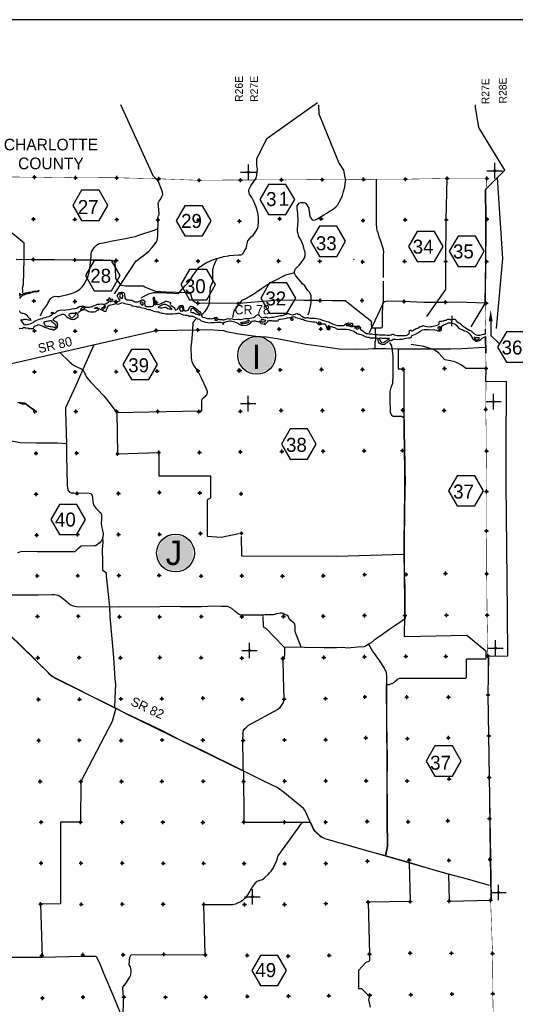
# Model space of a CAD drawing. Extents: x 132402 to 472304, y 650426 to 1824130.
# Tile 10 of 11: x 254683 to 318620, y 779302 to 906299. Entities that reach past the tile are written whole.
import ezdxf
from ezdxf.enums import TextEntityAlignment as Align

# ---------------------------------------------------------------- set-up
doc = ezdxf.new("R2010")
doc.units = 0
doc.header["$LTSCALE"] = 1800
doc.header["$PDMODE"] = 34
doc.header["$PDSIZE"] = 250
doc.linetypes.add('DASHED', pattern=[0])
doc.linetypes.add('PHANTOM', pattern=[0])
doc.layers.get('0').update_dxf_attribs({"linetype": 'CONTINUOUS'})
for name, color, linetype in [('BORDER', 1, 'CONTINUOUS'), ('COUNTY', 15, 'PHANTOM'), ('HEX', 2, 'CONTINUOUS'), ('MAJROADS', 9, 'CONTINUOUS'), ('PROPOSED', 12, 'CONTINUOUS'), ('SEC', 2, 'CONTINUOUS'), ('TEXT', 7, 'CONTINUOUS'), ('WATER', 4, 'CONTINUOUS'), ('WMPROJECTS', 7, 'CONTINUOUS'), ('WSHEDS', 3, 'CONTINUOUS')]:
    doc.layers.add(name, color=color, linetype=linetype)

# ---------------------------------------------------------------- blocks, each defined once
blk = doc.blocks.new('TICK')
at = {"color": 0}
for points in [[(500, 0), (500, 1000)], [(0, 500), (1000, 500)]]:
    blk.add_lwpolyline(points, dxfattribs=at)
blk.add_point((500, 500), dxfattribs=at)
blk = doc.blocks.new('CIRCLE')
at = {"color": 0, "const_width": 2275}
blk.add_lwpolyline([(-1193, 0, 1), (1082, 0, 1)], format="xyb", close=True, dxfattribs=at)
at = {"color": 0}
blk.add_circle((-55, 0), 2439, dxfattribs=at)

msp = doc.modelspace()

# ---------------------------------------------------------------- linework, layer by layer
at = {"layer": 'BORDER', "color": 0}
msp.add_lwpolyline([(135824, 708299), (412824, 708299), (412824, 906299), (135824, 906299)], close=True, dxfattribs=at)
at = {"layer": 'COUNTY', "color": 0}
msp.add_line((314814, 863285), (314781, 865425), dxfattribs=at)
at = {"layer": 'COUNTY', "color": 0, "const_width": 60}
for points in [[(309574, 885814), (304211, 885726), (298807, 885713), (293461, 885675), (288984, 885630), (288208, 885645), (282929, 885623), (278920, 885606), (277966, 885592), (277594, 885590), (272402, 885786), (266950, 885917), (261647, 885912), (256329, 886000), (251194, 886003)], [(314888, 885827), (309574, 885814)], [(314718, 865650), (314791, 868979), (314845, 874341), (314900, 879803), (314888, 885827)], [(314814, 863285), (314844, 861312), (314838, 859025), (314798, 856034), (314832, 854720), (314858, 853404), (314909, 845443), (314914, 840357), (314926, 834835), (314981, 829498), (315070, 824253), (315101, 819200), (315207, 813930), (315236, 808550), (315283, 803247), (315347, 797993), (315435, 792714), (315683, 785859), (315722, 780672), (315802, 775318)]]:
    msp.add_lwpolyline(points, dxfattribs=at)
at = {"layer": 'HEX', "color": 0}
for p, q in [((310447, 868110), (310405, 866766)), ((315444, 867385), (315444, 865559)), ((315444, 865559), (316540, 864525)), ((269101, 863776), (267976, 861827)), ((271351, 863776), (269101, 863776)), ((272476, 861827), (271351, 863776)), ((267976, 861827), (269101, 859879)), ((271351, 859879), (272476, 861827)), ((269101, 859879), (271351, 859879))]:
    msp.add_line(p, q, dxfattribs=at)
for points in [[(262667, 884297), (261542, 882348), (262667, 880399), (264917, 880399), (266042, 882348), (264917, 884297)], [(286782, 885058), (285657, 883109), (286782, 881161), (289032, 881161), (290157, 883109), (289032, 885058)], [(276000, 882308), (274875, 880359), (276000, 878410), (278250, 878410), (279375, 880359), (278250, 882308)], [(293345, 879664), (292220, 877715), (293345, 875767), (295595, 875767), (296720, 877715), (295595, 879664)], [(305956, 878992), (304831, 877044), (305956, 875095), (308206, 875095), (309331, 877044), (308206, 878992)], [(311230, 878375), (310105, 876426), (311230, 874478), (313480, 874478), (314605, 876426), (313480, 878375)], [(264279, 875241), (263154, 873292), (264279, 871344), (266529, 871344), (267654, 873292), (266529, 875241)], [(276578, 874080), (275453, 872131), (276578, 870183), (278828, 870183), (279953, 872131), (278828, 874080)], [(286914, 872345), (285789, 870397), (286914, 868448), (289164, 868448), (290289, 870397), (289164, 872345)], [(317463, 866024), (316338, 864075), (317463, 862126), (319713, 862126), (320838, 864075), (319713, 866024)], [(289570, 853509), (288445, 851560), (289570, 849611), (291820, 849611), (292945, 851560), (291820, 853509)], [(311131, 847478), (310006, 845529), (311131, 843580), (313381, 843580), (314506, 845529), (313381, 847478)], [(259806, 843779), (258681, 841831), (259806, 839882), (262056, 839882), (263181, 841831), (262056, 843779)], [(308247, 812620), (307122, 810672), (308247, 808723), (310497, 808723), (311622, 810672), (310497, 812620)], [(285736, 785614), (284611, 783666), (285736, 781717), (287986, 781717), (289111, 783666), (287986, 785614)]]:
    msp.add_lwpolyline(points, close=True, dxfattribs=at)
msp.add_solid([(315194, 867385), (315694, 867385), (315444, 868885)], dxfattribs=at)
at = {"layer": 'MAJROADS', "color": 0}
for points in [[(314876, 869748), (311098, 869852), (309673, 869804), (306808, 869842), (304161, 869954), (302159, 869994), (301680, 869898), (301503, 869664), (301465, 867989), (301457, 866908), (301463, 866656), (301295, 866507), (300725, 866511), (300557, 866521), (300105, 866491), (300077, 867220), (300103, 867337), (296687, 870036), (295020, 870048), (293127, 870062), (291350, 870093), (288100, 870142), (282935, 869678), (277706, 869734), (277405, 869770), (277063, 869982), (276899, 870419), (276760, 870889), (276217, 871078), (273586, 871156), (272246, 871242), (270809, 871814), (270609, 871916), (268380, 871941), (267836, 872021), (267072, 872923), (267041, 874298), (267012, 874909), (266921, 875061), (266804, 875171), (266595, 875256), (266310, 875258), (265439, 875290), (261861, 875267), (259189, 875345), (256499, 875324), (254228, 875349)], [(252666, 861744), (272291, 866201), (277678, 866281), (279156, 866332), (280329, 866274), (280967, 866222), (281351, 866073), (282714, 865809), (283911, 865672), (285158, 865477), (286499, 865373), (287889, 865184), (289897, 864781), (291620, 864439), (293588, 864170), (295882, 863865), (298128, 863811), (299620, 863857), (300249, 863884), (301909, 863887), (303602, 863846), (305152, 863833), (306703, 863827), (308606, 863835), (310308, 863862), (311700, 863892), (314698, 864064)], [(300557, 866521), (300598, 865213), (300571, 864937), (300485, 864753), (300485, 864753)], [(303494, 863882), (303508, 861259), (304227, 861259), (304233, 857265), (304223, 856000), (304297, 853478), (304328, 850863), (304343, 850679), (304350, 849388), (304375, 848140), (304390, 846841), (304355, 845559), (304319, 842953), (304335, 841680), (304299, 840197), (304280, 838756), (304277, 837315), (304268, 836041), (304267, 834784), (304334, 833636), (304358, 833477), (304373, 832169), (304389, 830879), (304372, 829689), (304404, 829488), (304402, 829228), (304392, 829102), (304324, 828986), (304038, 828762), (303213, 828198), (302303, 827601), (301317, 826871), (300416, 826258), (300045, 825934), (299692, 825736), (299271, 825471), (299136, 825404), (298323, 825352), (296973, 825245), (296421, 825307), (295574, 825272), (293932, 825284), (291419, 825311), (291000, 825348), (290474, 826692), (290219, 827339), (290216, 828110), (290192, 828202), (290176, 828328), (290076, 828480), (289968, 828556), (289668, 828818), (289494, 829029), (289411, 829147), (289345, 829231), (289304, 829349), (289146, 829509), (288961, 829544), (288811, 829637), (288661, 829722), (288519, 829740), (288301, 829750), (288108, 829718), (287856, 829661), (287395, 829547), (287084, 829516), (286330, 829530), (286045, 829482), (283816, 829482), (283355, 829485), (283222, 829511), (283146, 829554), (283004, 829580), (282871, 829648), (282429, 830020), (282046, 830349), (281946, 830417), (281779, 830477), (281704, 830528), (281487, 830605), (281361, 830631), (281252, 830623), (280716, 830619), (279786, 830634), (278118, 830571), (276719, 830582), (275646, 830556), (275454, 830583), (275337, 830609), (272764, 830561), (267544, 830541), (266295, 830559), (262223, 830522), (262039, 830557), (261779, 830601), (261604, 830644), (261320, 830780), (261211, 830848), (260378, 831499), (260037, 831770), (259853, 831888), (259645, 832016), (259436, 832059), (259160, 832128), (258892, 832130), (257073, 832060), (251811, 832082)], [(264269, 864348), (262683, 860890), (261932, 859119), (260612, 856247), (260600, 855803), (260703, 851654), (260741, 850045), (260797, 846325), (260844, 845855), (260934, 845578), (261009, 845502), (261117, 845375), (261326, 845282), (261661, 845279), (263663, 845214), (263897, 845170), (264054, 844892), (264078, 844683), (264107, 844138), (264221, 843726), (264486, 843280), (264852, 842934), (264994, 842816), (265161, 842714), (265242, 842437), (265241, 842202), (265246, 841867), (265209, 841381), (265256, 840970), (265321, 840610), (265450, 839963), (265413, 839536), (265259, 839144), (265116, 838952), (265006, 838836), (264820, 838678), (264668, 838545), (264450, 838454), (264324, 838455), (262631, 838409), (262159, 837994), (261796, 837678), (256928, 837681), (254959, 837688), (254421, 837524)], [(300485, 864753), (300528, 864803), (300493, 864644), (300500, 864468), (300482, 864251), (300505, 864024), (300487, 863823)], [(239736, 855507), (239750, 854292), (241065, 854274), (246321, 853355), (251625, 852360), (254763, 851766), (256858, 851734), (259564, 851722), (260703, 851654)], [(266978, 817549), (267008, 818736), (267080, 820578), (266993, 821233), (266813, 824024), (266359, 829332), (266295, 830559), (265887, 834564), (265864, 834891), (265414, 835238), (265389, 836378), (265368, 837970), (265442, 838916), (265413, 839536)], [(286045, 829482), (285991, 829377), (286032, 829267), (286091, 828111), (286115, 827960), (286415, 827823), (288636, 825553), (288843, 825317), (288840, 824839), (288836, 824403), (288809, 824144), (288724, 823960), (288631, 823852), (288681, 821589), (288752, 818740), (288656, 818246), (288511, 817954), (288342, 817704), (288181, 817512), (287995, 817329), (284156, 815278)], [(315288, 794609), (312463, 795443), (309987, 796098), (307404, 796838), (304904, 797602), (301869, 798446), (299469, 799092), (294109, 800648), (293567, 800904), (293275, 801149), (293042, 801352), (292817, 801580), (292602, 801875), (292453, 802169), (291572, 804186), (291489, 804363), (291281, 804549), (290965, 804853), (290340, 805318), (288841, 806595), (288508, 806840), (288249, 807010), (287983, 807221), (286179, 808089), (283533, 809416), (278315, 811994), (275310, 813424), (273089, 814563), (268297, 816869), (266978, 817549), (262361, 819804), (259297, 821327), (258814, 821615), (258631, 821801), (258373, 822113), (257075, 823363), (256418, 824029), (251851, 828412)], [(299692, 825736), (300194, 824871), (301073, 823641), (301710, 822647), (301801, 822462), (301925, 822285), (301974, 822067), (302004, 821631), (301987, 820475), (301984, 818950), (301999, 816503), (302023, 815146), (302037, 813796), (302072, 810545), (302062, 808165), (302103, 804713), (302108, 803079), (302132, 799694), (301967, 798857), (301869, 798446)], [(291000, 825348), (288843, 825317)], [(283466, 814188), (283433, 813367), (283451, 810317), (283481, 809721), (283533, 809416)], [(283466, 814188), (283575, 814622), (283733, 814859), (283931, 815057), (284156, 815278)], [(223310, 785338), (223747, 785469), (224200, 785533), (224938, 785536), (225885, 785562), (231172, 785514), (234004, 785518), (236308, 785525), (240094, 785431), (241704, 785493), (247007, 785386), (252211, 785381), (257556, 785366), (262811, 785502), (264412, 785507), (264537, 785472), (264579, 785413), (265033, 784505), (265517, 783228), (266794, 780319), (268152, 776974)]]:
    msp.add_lwpolyline(points, dxfattribs=at)
at = {"layer": 'SEC', "color": 0}
for p in [(256579, 885991), (261897, 885903), (267199, 885907), (272652, 885777), (277844, 885581), (283179, 885614), (288458, 885635), (293711, 885666), (299057, 885704), (304461, 885716), (309824, 885804), (314963, 885817), (256457, 880572), (261809, 880543), (267212, 880513), (272514, 880492), (277723, 880430), (283050, 880319), (288221, 880610), (293575, 880597), (298978, 880384), (304408, 880497), (309719, 880485), (314973, 880557), (256445, 875370), (261805, 875307), (267141, 875253), (272334, 875216), (277686, 875153), (282904, 875142), (288091, 875164), (293394, 875135), (298924, 875064), (304337, 875126), (309640, 875098), (314918, 875094), (256508, 870018), (261809, 869947), (267111, 869917), (272288, 869830), (277681, 869742), (288030, 870171), (293442, 870075), (298846, 870079), (304275, 869949), (309612, 869861), (314864, 869732), (282908, 869679), (256589, 866152), (261842, 866140), (267087, 866162), (272291, 866201), (277678, 866281), (288144, 866392), (293515, 866404), (256586, 860874), (261830, 860862), (267143, 860900), (272422, 860981), (277683, 861002), (282937, 861049), (283071, 861048), (288300, 861121), (293629, 861176), (298916, 861189), (304144, 861228), (309498, 861299), (314844, 861312), (256658, 855746), (261928, 855751), (267190, 855789), (272485, 855769), (277789, 855740), (283151, 855778), (288405, 855884), (293751, 855905), (299004, 855935), (304115, 855932), (309444, 855904), (314798, 856034), (293831, 850643), (299110, 850690), (304062, 850713), (314920, 850662), (256788, 850366), (262033, 850379), (267320, 850309), (272616, 850464), (277886, 850486), (283148, 850550), (288502, 850613), (256810, 845104), (262081, 845201), (267443, 845197), (272705, 845320), (277925, 845249), (277933, 845258), (283236, 845154), (314909, 845443), (256874, 839825), (262136, 839897), (267439, 839910), (272735, 839915), (277997, 840021), (283281, 840050), (314914, 840357), (256954, 834563), (262166, 834585), (267461, 834615), (272689, 834629), (278076, 834541), (283330, 834579), (288583, 834526), (293853, 834564), (299183, 834720), (304520, 834741), (309623, 834856), (314926, 834835), (256993, 829343), (262246, 829348), (267549, 829278), (272736, 829291), (278115, 829304), (283351, 829276), (288722, 829314), (293850, 829378), (299171, 829441), (304374, 829472), (309753, 829476), (314981, 829498), (257022, 823981), (262360, 824019), (267697, 823990), (272774, 824021), (278086, 824009), (293930, 824024), (299175, 824113), (304505, 824184), (309657, 824181), (315070, 824253), (283331, 823939), (288642, 823902), (299223, 818943), (304610, 818914), (309989, 818918), (315101, 819200), (257119, 818610), (262389, 818631), (267727, 818686), (273014, 818716), (278326, 818780), (283394, 818660), (288798, 818672), (294128, 818727), (315207, 813930), (257132, 813331), (262377, 813353), (267765, 813340), (273060, 813396), (278305, 813384), (283500, 813347), (288845, 813394), (294157, 813432), (299328, 813664), (304698, 813568), (309986, 813665), (257321, 808035), (262583, 808023), (267820, 808028), (273031, 808059), (278368, 808063), (283571, 808052), (288858, 808073), (294162, 808128), (299390, 808125), (304660, 808105), (310099, 808360), (315236, 808550), (257444, 802798), (262546, 802778), (267900, 802800), (273145, 802779), (278306, 802760), (283585, 802782), (288855, 802795), (294150, 802808), (299496, 802880), (304791, 802843), (309911, 802957), (315283, 803247), (257440, 797511), (262585, 797508), (267922, 797496), (273209, 797484), (278412, 797481), (283648, 797461), (288868, 797441), (294180, 797462), (299560, 797760), (304915, 797890), (310059, 797871), (315347, 797993), (257387, 792224), (273197, 792231), (294169, 792285), (299624, 792464), (305045, 792544), (310073, 792617), (315435, 792714), (262631, 792196), (267918, 792209), (278425, 792177), (283695, 792174), (288856, 792188), (305060, 785908), (310380, 785879), (257535, 785613), (262814, 785676), (268042, 785690), (273296, 785745), (278633, 785691), (284045, 785612), (289323, 785508), (294618, 785613), (299797, 785761), (315683, 785859), (257606, 780099), (262851, 780213), (268105, 780210), (273484, 780206), (278695, 780236), (284049, 780325), (289353, 780355), (294573, 780410), (299861, 780474), (305139, 780545), (310452, 780626), (315722, 780672)]:
    msp.add_point(p, dxfattribs=at)
at = {"layer": 'TEXT', "color": 0}
msp.add_lwpolyline([(297765, 875400), (297846, 875341)], dxfattribs=at)
at = {"layer": 'WATER', "color": 0}
for points in [[(254674, 870658), (254733, 870716), (254674, 870800), (254700, 870918), (254709, 871010), (254742, 870875), (254809, 870825), (254926, 870849), (255035, 870873), (255119, 870906), (255203, 870964), (255329, 871006), (255488, 871055), (255614, 871079), (255765, 871095), (255924, 871136), (256109, 871151), (256251, 871167), (256377, 871225), (256478, 871249), (256570, 871299), (256713, 871298), (256863, 871263), (256964, 871296), (257040, 871338), (257157, 871429), (257089, 871228), (256955, 871146), (256804, 871180), (256662, 871181), (256570, 871190), (256435, 871141), (256293, 871108), (256158, 871059), (255949, 870985), (255731, 870944), (255521, 870937), (255319, 870821), (255143, 870764), (255009, 870664), (254874, 870573), (254739, 870473), (254663, 870332)], [(254628, 868774), (254685, 868631), (254768, 868547), (254869, 868488), (255011, 868453), (255094, 868461), (255379, 868359), (255562, 868240), (255662, 868131), (255720, 868013), (255761, 867921), (255878, 867845), (256011, 867802), (256053, 867735), (256044, 867668), (256085, 867617), (256135, 867575), (256102, 867517), (255951, 867551), (255809, 867544), (255666, 867578), (255533, 867621), (255374, 867639), (255223, 867623), (255147, 867590), (255072, 867549), (254996, 867549), (254921, 867566), (254879, 867609), (254821, 867567), (254912, 867391), (255020, 867298), (255111, 867130), (255202, 867003), (255344, 866969), (255486, 866951), (255638, 867001), (255839, 867049), (256032, 867082), (256216, 867156), (256401, 867247), (256536, 867388), (256662, 867471), (256897, 867562), (257124, 867610), (257359, 867701), (257577, 867758), (257770, 867832), (258005, 867906), (258232, 867980), (258433, 868037), (258601, 868112), (258752, 868203), (258870, 868269), (258937, 868335), (258930, 868428), (258838, 868428), (258737, 868446), (258771, 868512), (258872, 868562), (258981, 868553), (258988, 868452), (259013, 868410), (259089, 868410), (259198, 868459), (259332, 868551), (259526, 868692), (259661, 868800), (259845, 868840), (260138, 868855), (260406, 868853), (260649, 868885), (261060, 868924), (261429, 868989), (261655, 869038), (261823, 869062), (261982, 869094), (262100, 869110), (262201, 869168), (262352, 869309), (262545, 869367), (262771, 869365), (262939, 869339), (263072, 869305), (263231, 869228), (263365, 869202), (263557, 869218), (263700, 869217), (263884, 869249), (264019, 869315), (264178, 869389), (264346, 869455), (264539, 869513), (264732, 869587), (264942, 869602), (265160, 869634), (265244, 869659), (265419, 869607), (265629, 869623), (265805, 869663), (265956, 869771), (266091, 869829), (266192, 869904), (266159, 870038), (266092, 870055), (266000, 870047), (265900, 870107), (265917, 870182), (266051, 870198), (266169, 870264), (266228, 870331), (266212, 870423), (266279, 870456), (266303, 870347), (266303, 870288), (266378, 870246), (266487, 870245), (266604, 870261), (266704, 870219), (266604, 870161), (266461, 870145), (266394, 870154), (266319, 870129), (266310, 870029), (266326, 869945), (266451, 869935), (266561, 869985), (266712, 870017), (267021, 869990), (267172, 869964), (267297, 869972), (267448, 869987), (267608, 870020), (267658, 870120), (267567, 870204), (267459, 870331), (267384, 870423), (267310, 870583), (267319, 870759), (267387, 870901), (267463, 870976), (267573, 871092), (267757, 871141), (267958, 871148), (268126, 871105), (268225, 870920), (268224, 870744), (268239, 870577), (268263, 870418), (268329, 870275), (268538, 870181), (268764, 870146), (268890, 870137), (269132, 870135), (269316, 870042), (269525, 869924), (269675, 869914), (269910, 869904), (270103, 869987), (270246, 870044), (270397, 870119), (270473, 870168), (270615, 870151), (270781, 870024), (270823, 869923), (270822, 869814), (270796, 869689), (270828, 869530), (270869, 869395), (271020, 869327), (271204, 869309), (271380, 869308), (271623, 869315), (271841, 869356), (271942, 869422), (271985, 869614), (271987, 869932), (271947, 870234), (271940, 870418), (271957, 870527), (272024, 870510), (272056, 870233), (272054, 869982), (272061, 869790), (272052, 869639), (272076, 869555), (272143, 869521), (272294, 869554), (272403, 869611), (272520, 869552), (272705, 869609), (272940, 869700), (273100, 869783), (273234, 869857), (273360, 869915), (273503, 870006), (273620, 869989), (273812, 869937), (274021, 869885), (274130, 869809), (274121, 869726), (274095, 869609), (274128, 869500), (274236, 869415), (274419, 869288), (274603, 869153), (274677, 868985), (274743, 868876), (274835, 868875), (274953, 868908), (275054, 868966), (275164, 869116), (275206, 869241), (275299, 869358), (275375, 869416), (275484, 869440), (275584, 869440), (275718, 869414), (275776, 869296), (275808, 869053), (275849, 868894), (275915, 868818), (276032, 868767), (276141, 868758), (276292, 868773), (276418, 868840), (276545, 869040), (276596, 869131), (276664, 869273), (276756, 869340), (276848, 869364), (277032, 869296), (277216, 869186), (277349, 869085), (277533, 868983), (277690, 868789), (277882, 868654), (278032, 868444), (278097, 868234), (278138, 868125), (278188, 868032), (278305, 867948), (278514, 867888), (278848, 867768), (279116, 867741), (279258, 867757), (279409, 867731), (279576, 867755), (279719, 867788), (279837, 867871), (280013, 867911), (280155, 867860), (280221, 867776), (280313, 867675), (280413, 867632), (280605, 867614), (280798, 867613), (280890, 867596), (281024, 867586), (281158, 867611), (281334, 867685), (281536, 867742), (281686, 867733), (281829, 867724), (281946, 867739), (282105, 867713), (282239, 867662), (282364, 867628), (282548, 867652), (282749, 867650), (282883, 867666), (282945, 867656), (283029, 867630), (283196, 867629), (283372, 867670), (283557, 867719), (283783, 867742), (284017, 867741), (284185, 867756), (284403, 867797), (284621, 867829), (284839, 867894), (285049, 868010), (285243, 868201), (285444, 868284), (285520, 868258), (285594, 868166), (285702, 868031), (285785, 867913), (285894, 867854), (286112, 867886), (286288, 867910), (286547, 867925), (286714, 867857), (286966, 867897), (287175, 867921), (287385, 867936), (287602, 867960), (287787, 868000), (287955, 868058), (288114, 868090), (288280, 868133), (288531, 868165), (288724, 868206), (288900, 868255), (289076, 868320), (289194, 868387), (289345, 868386), (289529, 868326), (289645, 868266), (289855, 868248), (290056, 868272), (290224, 868313), (290283, 868379), (290475, 868412), (290626, 868335), (290751, 868301), (290818, 868284), (290943, 868166), (291068, 868048), (291301, 867929), (291468, 867861), (291577, 867835), (291661, 867851), (291737, 867893), (291879, 867908), (291946, 867841), (292096, 867815), (292314, 867813), (292515, 867795), (292741, 867794), (292984, 867767), (293251, 867732), (293452, 867672), (293627, 867587), (293895, 867518), (294237, 867432), (294546, 867313), (294797, 867194), (295106, 867033), (295381, 866931), (295691, 866870), (295967, 866876), (296243, 866841), (296461, 866840), (296604, 866881), (296638, 866998), (296848, 867130), (297092, 867204), (297351, 867177), (297535, 867159), (297610, 867025), (297625, 866899), (297667, 866790), (297809, 866772), (298035, 866787), (298245, 866828), (298437, 866801), (298570, 866692), (298670, 866591), (298636, 866499), (298611, 866440), (298610, 866365), (298836, 866236), (298936, 866160), (299069, 866051), (299227, 865941), (299402, 865831), (299595, 865838), (299745, 865787), (299888, 865761), (300089, 865768), (300298, 865733), (300515, 865715), (300674, 865697), (300875, 865712), (301109, 865635), (301360, 865642), (301603, 865632), (301812, 865631), (302072, 865612), (302264, 865594), (302449, 865601), (302608, 865642), (302751, 865717), (302885, 865724), (303043, 865665), (303219, 865605), (303378, 865587), (303579, 865586), (303763, 865576), (303989, 865575), (304215, 865548), (304299, 865556), (304449, 865572), (304617, 865612), (304726, 865645), (304929, 865837), (304972, 865979), (304956, 866047), (304939, 866122), (304990, 866197), (305058, 866255), (305141, 866271), (305200, 866229), (305283, 866178), (305350, 866178), (305443, 866228), (305535, 866302), (305703, 866393), (305846, 866468), (306006, 866525), (306115, 866575), (306216, 866608), (306241, 866725), (306317, 866733), (306459, 866723), (306568, 866773), (306669, 866839), (306812, 866821), (306970, 866787), (307205, 866735), (307497, 866700), (307665, 866740), (307866, 866739), (308009, 866780), (308210, 866804), (308403, 866861), (308529, 866919), (308697, 866976), (308772, 867009), (308798, 867043), (308807, 867168), (308791, 867269), (308833, 867352), (308917, 867394), (309110, 867418), (309286, 867450), (309420, 867474), (309563, 867532), (309714, 867564), (309790, 867589), (309832, 867631), (309932, 867663), (310050, 867654), (310175, 867645), (310368, 867644), (310552, 867643), (310661, 867659), (310803, 867658), (310937, 867581), (310986, 867464), (311078, 867363), (311186, 867270), (311353, 867185), (311486, 867100), (311619, 866974), (311853, 866788), (312036, 866678), (312270, 866509), (312503, 866374), (312678, 866263), (312904, 866153), (313087, 865993), (313287, 865832), (313562, 865663), (313796, 865620), (314064, 865618), (314333, 865691), (314551, 865749), (314777, 865789), (314791, 866403)], [(254636, 866502), (254862, 866476), (255029, 866517), (255172, 866583), (255381, 866582), (255473, 866514), (255733, 866538), (255883, 866487), (256185, 866485), (256444, 866484), (256495, 866559), (256538, 866743), (256672, 866826), (256966, 866916), (257058, 866966), (257234, 866940), (257451, 866872), (257719, 866778), (257919, 866660), (258195, 866550), (258412, 866465), (258621, 866388), (258964, 866369), (259005, 866260), (259165, 866352), (259358, 866468), (259543, 866651), (259587, 866910), (259530, 867187), (259355, 867347), (259188, 867423), (259021, 867558), (259072, 867750), (259257, 867883), (259451, 868033), (259644, 868116), (259870, 868198), (260172, 868322), (260323, 868296), (260473, 868279), (260607, 868127), (260748, 867984), (260932, 867841), (261174, 867722), (261441, 867628), (261743, 867660), (262003, 867860), (262214, 868001), (262240, 868202), (262122, 868177), (262174, 868395), (262267, 868595), (262427, 868712), (262687, 868827), (263031, 868901), (263215, 868883), (263440, 868765), (263607, 868680), (263833, 868637), (264042, 868611), (264277, 868634), (264487, 868675), (264655, 868791), (264831, 868841), (264773, 868992), (264656, 869068), (264522, 869043), (264371, 869002), (264347, 869103), (264489, 869186), (264640, 869185), (264891, 869066), (265058, 868957), (265250, 868855), (265425, 868770), (265592, 868702), (265784, 868668), (265903, 868860), (265979, 869111), (266056, 869353), (266224, 869469), (266451, 869535), (266811, 869608), (267105, 869699), (267341, 869608), (267509, 869658), (267710, 869715), (267912, 869814), (268121, 869746), (268246, 869703), (268430, 869644), (268639, 869617), (268832, 869574), (269032, 869506), (269166, 869413), (269333, 869378), (269509, 869352), (269701, 869318), (269835, 869283), (270103, 869248), (270295, 869180), (270538, 869153), (270730, 869094), (270898, 869051), (271073, 868949), (271316, 868931), (271517, 868938), (271600, 868829), (271793, 868794), (272001, 868684), (272194, 868641), (272420, 868631), (272612, 868605), (272737, 868512), (272880, 868486), (273030, 868460), (273198, 868442), (273348, 868391), (273524, 868356), (273700, 868372), (273892, 868345), (274152, 868344), (274496, 868367), (274772, 868382), (275015, 868414), (275133, 868430), (275284, 868454), (275401, 868387), (275610, 868327), (275810, 868242), (276028, 868207), (276296, 868197), (276429, 868129), (276529, 868011), (276664, 868086), (276789, 868077), (277032, 868050), (277266, 867931), (277441, 867838), (277659, 867736), (277876, 867659), (278092, 867465), (278385, 867380), (278653, 867303), (278954, 867234), (279155, 867208), (279356, 867223), (279591, 867239), (279834, 867245), (280102, 867277), (280353, 867284), (280630, 867274), (280822, 867256), (280863, 867139), (280938, 867004), (281022, 867054), (280989, 867171), (281057, 867272), (281166, 867296), (281393, 867387), (281757, 867475), (281879, 867451), (282029, 867416), (282205, 867373), (282414, 867314), (282606, 867237), (282807, 867177), (282932, 867067), (283066, 866983), (283241, 866906), (283475, 866880), (283685, 866853), (283878, 866903), (284062, 866927), (284264, 867034), (284449, 867201), (284559, 867326), (284685, 867434), (284836, 867475), (285071, 867465), (285204, 867406), (285372, 867379), (285514, 867337), (285606, 867395), (285715, 867411), (285723, 867260), (285848, 867134), (286065, 867065), (286266, 867039), (286403, 867005), (286266, 867039), (286367, 867156), (286367, 867156), (286535, 867213), (286594, 867280), (286679, 867380), (286713, 867447), (286813, 867496), (287015, 867512), (287157, 867486), (287307, 867443), (287450, 867467), (287575, 867458), (287710, 867466), (287844, 867465), (288044, 867413), (287994, 867472), (288020, 867564), (288163, 867664), (288347, 867663), (288641, 867728), (288918, 867777), (289102, 867809), (289245, 867850), (289429, 867882), (289614, 867890), (289621, 867739), (289679, 867630), (289788, 867554), (289897, 867561), (289998, 867695), (289931, 867779), (289848, 867763), (289730, 867738), (289756, 867830), (289849, 867955), (290008, 868013), (290159, 867953), (290284, 867902), (290493, 867851), (290644, 867791), (290802, 867748), (291003, 867689), (291229, 867670), (291446, 867552), (291697, 867467), (291965, 867398), (292283, 867388), (292517, 867344), (292769, 867334), (292936, 867283), (293044, 867165), (293136, 867073), (293227, 866988), (293437, 866987), (293554, 867053), (293806, 867068), (294015, 867050), (294132, 866999), (294190, 866899), (294231, 866773), (294281, 866630), (294338, 866420), (294379, 866353), (294429, 866319), (294597, 866310), (294681, 866393), (294724, 866476), (294733, 866569), (294767, 866728), (294876, 866718), (294976, 866701), (295143, 866625), (295302, 866582), (295686, 866387), (296214, 866375), (296499, 866399), (296801, 866363), (297144, 866336), (297369, 866243), (297645, 866157), (297846, 866089), (298030, 865970), (298154, 865836), (298330, 865801), (298422, 865725), (298514, 865733), (298723, 865698), (298840, 865639), (299041, 865562), (299183, 865469), (299316, 865376), (299550, 865350), (299735, 865332), (299902, 865255), (300094, 865263), (300312, 865261), (300580, 865260), (300773, 865233), (300915, 865233), (300889, 865023), (300913, 864797), (300987, 864662), (301112, 864561), (301271, 864493), (301497, 864425), (301748, 864448), (301858, 864540), (301975, 864623), (302059, 864664), (302186, 864747), (302278, 864831), (302379, 864930), (302547, 864946), (302647, 864895), (302774, 864995), (302799, 865079), (302975, 865086), (303168, 865076), (303411, 865058), (303687, 865073), (304031, 865088), (304316, 865170), (304543, 865219), (304828, 865284), (305045, 865266), (305230, 865349), (305290, 865575), (305525, 865640), (305752, 865748), (306147, 865963), (306366, 866104), (306626, 866278), (306878, 866352), (307171, 866351), (307448, 866332), (307716, 866289), (308026, 866320), (308227, 866277), (308444, 866251), (308645, 866174), (308913, 866147), (309098, 866238), (309090, 866448), (309117, 866724), (309185, 866824), (309370, 866940), (309630, 867048), (310000, 867205), (310251, 867220), (310561, 867159), (310853, 867032), (311070, 866871), (311253, 866619), (311419, 866450), (311603, 866374), (311837, 866289), (312038, 866187), (312255, 866119), (312480, 865983), (312655, 865840), (312863, 865587), (313029, 865343), (313145, 865133), (313320, 864998), (313504, 864846), (313747, 864853), (313948, 864927), (314175, 865060), (314336, 865226), (314537, 865301), (314781, 865425), (314814, 863285)], [(309932, 867663), (310368, 867644)], [(254666, 856831), (254833, 856847), (255000, 856754), (255143, 856736), (255327, 856752), (255528, 856700), (255669, 856566), (255903, 856422), (256194, 856178), (256420, 856034), (256653, 855865), (256895, 855680), (256779, 855831), (256603, 855941), (256328, 856127), (255961, 856355), (255744, 856532), (255528, 856759), (255327, 856852), (254992, 856829), (254750, 856922), (254398, 856891)]]:
    msp.add_lwpolyline(points, dxfattribs=at)
for points in [[(267953, 870798), (267945, 870857), (267945, 870916), (267912, 870966), (267820, 870967), (267703, 870926), (267619, 870884), (267593, 870759), (267567, 870667), (267608, 870549), (267699, 870440), (267758, 870398), (267841, 870364), (267925, 870397), (267951, 870463), (267993, 870580), (267978, 870714)], [(262740, 869151), (262665, 869109), (262597, 869043), (262555, 868976), (262521, 868918), (262554, 868859), (262697, 868917), (262831, 868974), (262966, 869015), (263058, 869048), (263109, 869098), (263084, 869174), (263001, 869224), (262908, 869208), (262858, 869175)], [(265647, 869114), (265697, 869181), (265731, 869273), (265765, 869339), (265732, 869407), (265632, 869382), (265556, 869341), (265522, 869299), (265513, 869215), (265488, 869174), (265412, 869141), (265303, 869150), (265244, 869075), (265302, 868999), (265428, 868982), (265537, 869006)], [(270551, 869809), (270459, 869877), (270317, 869861), (270233, 869794), (270224, 869753), (270223, 869686), (270332, 869643), (270415, 869575), (270490, 869499), (270557, 869491), (270599, 869549), (270617, 869683), (270618, 869767)], [(274139, 869005), (274230, 868980), (274348, 868962), (274206, 869055), (274081, 869224), (273965, 869291), (273865, 869376), (273756, 869427), (273706, 869477), (273639, 869511), (273506, 869554), (273363, 869555), (273263, 869547), (273137, 869532), (273036, 869474), (272952, 869416), (272860, 869374), (272784, 869358), (272666, 869300), (272599, 869276), (272557, 869234), (272615, 869167), (272833, 869140), (273034, 869130), (273210, 869163), (273361, 869203), (273520, 869219), (273654, 869143), (273770, 869050), (273904, 868999)], [(275594, 868752), (275678, 868718), (275753, 868751), (275779, 868835), (275755, 868969), (275730, 869087), (275681, 869179), (275622, 869221), (275497, 869214), (275387, 869139), (275320, 869089), (275303, 868981), (275344, 868880), (275376, 868771), (275435, 868720), (275569, 868753)], [(277270, 868908), (277179, 868959), (277070, 869035), (276953, 869053), (276886, 869045), (276810, 868987), (276776, 868870), (276758, 868770), (276708, 868669), (276765, 868577), (276924, 868542), (277108, 868516), (277250, 868448), (277367, 868380), (277518, 868337), (277685, 868261), (277810, 868210), (277902, 868175), (277977, 868208), (277886, 868310), (277728, 868453), (277636, 868546), (277520, 868655), (277403, 868732)], [(258817, 867410), (258784, 867427), (258742, 867461), (258608, 867454), (258491, 867421), (258390, 867405), (258239, 867389), (258138, 867365), (258029, 867332), (257920, 867325), (257862, 867300), (257803, 867283), (257802, 867216), (257835, 867082), (257901, 866990), (257951, 866906), (257992, 866838), (258051, 866771), (258151, 866812), (258302, 866786), (258444, 866768), (258603, 866725), (258737, 866708), (258896, 866690), (259021, 866672), (259147, 866654), (259272, 866628), (259373, 866695), (259391, 866804), (259333, 866921), (259250, 866997), (259175, 867081), (259058, 867174), (258967, 867225), (258858, 867301)], [(261796, 868161), (261863, 868244), (261947, 868310), (261982, 868427), (261991, 868503), (261966, 868536), (261873, 868503), (261839, 868445), (261797, 868403), (261722, 868404), (261621, 868421), (261513, 868422), (261395, 868423), (261286, 868382), (261169, 868366), (261076, 868333), (261026, 868300), (261042, 868182), (261066, 868090), (261141, 868039), (261216, 867989), (261250, 867930), (261283, 867863), (261366, 867879), (261450, 867845), (261551, 867877), (261644, 867986), (261720, 868069)], [(279807, 867593), (279883, 867550), (280008, 867524), (280092, 867524), (280167, 867523), (280209, 867590), (280160, 867657), (280076, 867700), (280018, 867725), (279942, 867684), (279867, 867668)], [(283163, 867168), (283246, 867100), (283431, 867107), (283607, 867123), (283825, 867146), (284026, 867212), (284169, 867245), (284228, 867328), (284287, 867420), (284304, 867495), (284255, 867562), (284129, 867504), (284027, 867421), (283918, 867338), (283759, 867306), (283591, 867265), (283440, 867250), (283331, 867225), (283214, 867218)], [(286432, 867505), (286298, 867531), (286181, 867566), (286072, 867600), (285963, 867601), (285880, 867618), (285821, 867593), (285812, 867476), (285853, 867367), (285953, 867308), (286121, 867323), (286288, 867364), (286364, 867405)], [(293591, 867196), (293516, 867247), (293424, 867273), (293332, 867282), (293265, 867282), (293198, 867266), (293239, 867174), (293322, 867123), (293439, 867114), (293540, 867130)], [(294526, 866822), (294476, 866788), (294417, 866730), (294416, 866621), (294440, 866521), (294465, 866462), (294549, 866461), (294599, 866494), (294650, 866569), (294651, 866653), (294643, 866745), (294601, 866796)], [(296805, 866848), (296947, 866847), (297123, 866804), (297265, 866778), (297415, 866743), (297532, 866725), (297624, 866641), (297566, 866750), (297500, 866826), (297425, 866869), (297366, 866936), (297232, 866937), (297090, 866921), (296973, 866922), (296922, 866914), (296847, 866881)], [(297875, 866556), (297984, 866563), (298075, 866496), (298142, 866445), (298225, 866402), (298318, 866410), (298402, 866451), (298477, 866510), (298495, 866585), (298462, 866644), (298311, 866628), (298168, 866595), (298084, 866604), (297984, 866613)], [(308856, 866740), (308764, 866698), (308697, 866657), (308671, 866607), (308646, 866582), (308620, 866565), (308628, 866498), (308712, 866406), (308761, 866347), (308879, 866354), (308913, 866480), (308931, 866614), (308923, 866697)], [(302388, 865159), (302086, 865187), (301827, 865180), (301643, 865181), (301425, 865191), (301266, 865209), (301115, 865235), (301106, 865143), (301139, 865017), (301188, 864858), (301271, 864732), (301362, 864647), (301547, 864637), (301647, 864645), (301774, 864787), (301950, 864861), (302051, 864927), (302186, 865035), (302329, 865084)], [(313294, 865327), (313344, 865243), (313402, 865167), (313451, 865058), (313568, 864999), (313744, 865006), (313836, 865030), (313895, 865105), (313963, 865189), (314014, 865239), (313938, 865256), (313821, 865257), (313695, 865257), (313603, 865275), (313503, 865259), (313428, 865301), (313361, 865318)]]:
    msp.add_lwpolyline(points, close=True, dxfattribs=at)
at = {"layer": 'WSHEDS', "color": 0}
for points in [[(270362, 870419), (270811, 870679, -0.0235539), (270819, 870683), (271350, 870927, -0.0369979), (271363, 870932), (271952, 871103, -0.0694362), (271979, 871107), (272531, 871111, 0.0004471), (272532, 871111), (273104, 871115, -0.0219747), (273113, 871115), (273641, 871072, 0.0024273), (273642, 871072), (273877, 871055, 0.0019342), (273878, 871055), (275123, 870977, 0.2378669), (275206, 871013), (276050, 872015, -0.0223902), (276056, 872022), (276442, 872405, 0.0450628), (276453, 872419), (276773, 872877, 0.0155039), (276776, 872882), (277068, 873362, -0.0168497), (277072, 873368), (277435, 873883, -0.010589), (277438, 873886), (277702, 874228, -0.0229873), (277707, 874235), (277833, 874370, -0.0661957), (277853, 874387), (278066, 874520, -0.0012048), (278067, 874520), (278657, 874885, -0.0282837), (278667, 874890), (279454, 875261, -0.0260116), (279464, 875265), (280100, 875487, -0.0129623), (280105, 875488), (280942, 875733, -0.0276191), (280953, 875735), (281678, 875862, -0.0250722), (281688, 875864), (282938, 875955, -0.0116019), (282943, 875956), (283171, 875962, 0.064673), (283196, 875966), (283362, 876014, 0.1255002), (283404, 876040), (283490, 876125, 0.0671919), (283506, 876147), (283659, 876415, -0.0117232), (283662, 876419), (283865, 876740, 0.0833713), (283878, 876771), (283979, 877199, 0.0073833), (283980, 877202), (284053, 877559, -0.028396), (284056, 877570), (284134, 877809, -0.0890698), (284150, 877840), (284312, 878043, -0.035465), (284321, 878053), (284556, 878275, -0.0006197), (284556, 878276), (284835, 878538, 0.0473244), (284847, 878552), (285078, 878870, 0.0097541), (285080, 878873), (285243, 879118, 0.0429917), (285251, 879133), (285386, 879438, 0.0505854), (285392, 879457), (285450, 879725, 0.0263077), (285451, 879735), (285494, 880129, 0.0339985), (285495, 880142), (285480, 880689, 0.0108897), (285479, 880693), (285447, 881146, 0.0338949), (285445, 881160), (285323, 881740, 0.0274153), (285321, 881750), (285157, 882248, 0.0287329), (285153, 882259), (284883, 882847, 0.0138416), (284880, 882852), (284612, 883358, 0.016858), (284609, 883364), (284350, 883782, -0.0411059), (284343, 883796), (284274, 883964, -0.0707827), (284267, 883991), (284250, 884149, -0.0376928), (284250, 884164), (284256, 884315, -0.0733134), (284262, 884344), (284293, 884432, -0.0290733), (284297, 884443), (284384, 884621, -0.0064811), (284385, 884624), (284509, 884862, -0.0309572), (284515, 884873), (285188, 885851), (285255, 886231), (285351, 887003), (285294, 887544), (285294, 888158), (285283, 888353), (286583, 890956), (293082, 895638)], [(255069, 871022), (255069, 871421, 0.0075736), (255069, 871424), (255061, 871680, -0.0642192), (255063, 871705), (255167, 872158, 0.0478676), (255170, 872176), (255281, 875363, 0.0087269), (255281, 875367), (255281, 877400, 0.2232879), (255245, 877477), (253751, 878715, -0.0114394), (253748, 878718), (249941, 882179, -0.2113087), (249908, 882253), (249908, 895321)], [(266915, 870951), (269706, 875185, -0.0977183), (269734, 875213), (270191, 875525, 0.0182487), (270197, 875529), (270812, 876018, 0.0087681), (270815, 876020), (271322, 876452, 0.0328388), (271331, 876462), (271710, 876882, -0.0092227), (271712, 876885), (271983, 877164, 0.0366369), (271992, 877175), (272266, 877556, 0.070476), (272279, 877581), (272443, 878041, 0.0626025), (272448, 878065), (272494, 878562, 0.0141163), (272495, 878567), (272519, 879247, -0.0075784), (272519, 879250), (272567, 879987, 0.0169798), (272568, 879993), (272567, 880405, 0.0339494), (272566, 880418), (272538, 880621, -0.0540261), (272537, 880642), (272556, 880881, -0.0875838), (272565, 880915), (272649, 881100, 0.0911535), (272658, 881135), (272672, 881351, 0.0455159), (272671, 881369), (272628, 881735, -0.0101827), (272627, 881739), (272582, 882319, -0.0062058), (272582, 882322), (272565, 882653, -0.141224), (272577, 882707), (272686, 882903, -0.0103658), (272688, 882906), (272872, 883206, 0.020707), (272876, 883213), (273060, 883577, -0.0153042), (273063, 883582), (273121, 883682, 0.1548032), (273134, 883741), (273111, 884016, 0.0674253), (273105, 884042), (272921, 884538, 0.0029637), (272921, 884539), (272631, 885293, 0.087648), (272613, 885323), (271974, 886056, -0.0722627), (271958, 886081), (267742, 895321, -0.1945329)], [(291852, 868212), (292016, 868549), (292130, 868943), (292199, 869325), (292272, 869840), (292269, 870337), (292278, 870700), (292200, 870912), (292097, 871092), (291833, 871419), (291477, 871964), (291182, 872248), (290776, 872687), (290470, 873035), (290252, 873368), (290145, 873627), (290153, 873835), (290208, 874106), (290487, 874395), (290719, 874653), (291001, 874948), (291317, 875352), (291432, 875583), (291531, 875872), (291490, 876308), (291395, 876662), (291277, 877105), (291124, 877536), (290897, 877974), (290683, 878340), (290593, 878667), (290505, 878942), (290530, 879307), (290572, 879751), (290589, 880336), (290552, 881280), (290476, 881993), (290488, 882294), (290568, 882428), (290727, 882645), (290949, 882740), (291151, 882732), (291396, 882714), (291572, 882614), (291715, 882435), (291858, 882223), (291973, 882007), (292001, 881720), (292055, 881411), (292076, 881124), (292152, 880838), (292270, 880652), (292403, 880480), (292605, 880433), (292851, 880505), (293089, 880618), (293287, 880731), (293572, 880914), (293900, 881127), (294303, 881362), (294601, 881561), (295105, 881869), (295457, 882151), (295666, 882364), (295870, 882693), (296070, 883075), (296306, 883642), (296469, 884147), (296638, 884703), (296679, 885155), (296737, 885630), (296678, 885960), (296490, 886888), (295875, 887879), (293337, 894119, -0.0867972), (293330, 894153), (293283, 895321, -0.0171817)], [(278194, 868234), (278585, 868665, 0.031783), (278593, 868675), (278863, 869060, 0.0292044), (278869, 869070), (279135, 869564, 0.088239), (279146, 869597), (279182, 869853, 0.0188344), (279183, 869860), (279222, 870449, 0.0034963), (279222, 870451), (279262, 871201, -0.0024589), (279262, 871202), (279300, 871820, -0.0742238), (279307, 871849), (279416, 872141, -0.0573708), (279426, 872161), (279562, 872363, 0.1480687), (279578, 872419), (279578, 872587), (279578, 873061), (279578, 873769, -0.0249223), (279579, 873778), (279617, 874160, -0.0479838), (279621, 874178), (279735, 874561, -0.0222661), (279738, 874569), (279972, 875154, -0.0222951), (279976, 875162), (280148, 875501)], [(290154, 873654), (289474, 873457, -0.0103649), (289470, 873456), (288986, 873337, 0.0417581), (288970, 873332), (288555, 873153, 0.0232933), (288546, 873149), (287911, 872801, -0.0100228), (287907, 872799), (287121, 872409, 0.0268758), (287111, 872403), (286392, 871944, 0.0074316), (286390, 871943), (285885, 871599, 0.0015014), (285885, 871599), (285018, 871001, -0.0183816), (285012, 870997), (284352, 870610, -0.0025514), (284351, 870609), (283803, 870295, -0.0198884), (283796, 870292), (283336, 870075, 0.1144577), (283301, 870047), (282826, 869453, 0.0113879), (282823, 869449), (282342, 868789, 0.100334), (282326, 868752), (282121, 867871)], [(259869, 863380), (261129, 862182), (261637, 861735), (262217, 861421), (262580, 861288), (262955, 860961), (263088, 860659), (263317, 860175), (263825, 859595), (265542, 857794), (266340, 856766), (267134, 855664, 0.2054583), (267207, 855634), (277788, 855843), (278184, 855848), (278184, 856585), (278196, 857093), (278220, 857250), (278211, 857347), (278272, 857443), (278441, 857552), (278743, 857842), (278876, 857987), (278900, 858157), (278900, 858290), (278852, 858495), (278803, 858652), (278743, 858785), (278175, 859958), (277683, 861002), (277111, 861783), (276942, 862182), (276845, 862666), (276809, 864056), (276881, 864709), (277014, 866220), (277075, 867296), (277389, 867671)], [(301869, 798446), (302130, 799683, 0.0539679), (302132, 799704), (302108, 803079, -0.0006263), (302108, 803079), (302072, 810545, 0.000827), (302072, 810545), (301991, 820456, -0.416596), (302091, 820557), (302314, 820557, 0.0729934), (302343, 820561), (302712, 820672, 0.0668851), (302736, 820683), (303031, 820867, 0.0567606), (303049, 820882), (303384, 821216, -0.0920521), (303414, 821237), (303734, 821379, -0.1049388), (303775, 821388), (304228, 821388), (304861, 821388), (309926, 821388), (312216, 821388, 0.4142136), (312316, 821488), (312316, 823762, -0.4142136), (312416, 823862), (314765, 823862, 0.4148021), (314865, 823962), (314864, 824791, 0.2248267), (314827, 824868), (312373, 826870, 0.179125), (312307, 826892), (304422, 826697, -0.427458), (304320, 826799), (304374, 829471, 0.0024365), (304374, 829472), (304389, 830878, 0.0056292), (304389, 830880), (304373, 832169, 0.0036986), (304373, 832170), (304334, 833635, -0.0040678), (304334, 833637), (304280, 838755, -0.005424), (304280, 838757), (304355, 845559, 0.0009236), (304355, 845559), (304375, 848139, 0.0054937), (304375, 848141), (304297, 853477, -0.0018492), (304297, 853478), (304287, 854857, 0.2559509), (304240, 854941), (304015, 855083, 0.1412694), (303962, 855098), (303516, 855098), (302911, 855098, -0.135933), (302859, 855112), (302715, 855199, -0.1720701), (302673, 855250), (302533, 855636, -0.0874144), (302527, 855670), (302527, 856125, 0.0108632), (302527, 856129), (302487, 857035, -0.0108632), (302487, 857039), (302487, 858331, -0.0567606), (302490, 858354), (302604, 858849, -0.0420228), (302609, 858865), (302797, 859315, 0.090325), (302804, 859350), (302843, 860478, 0.0086175), (302843, 860481), (302843, 862809, 0.0249223), (302843, 862819), (302764, 863603, 0.0082209), (302764, 863607), (302687, 864182, 0.0829636), (302678, 864213), (302448, 864673)], [(248108, 832042), (258370, 822115, -0.0193979), (258376, 822110), (258801, 821630, 0.096374), (258831, 821606), (266977, 817550, -0.0035222), (266979, 817549), (268296, 816870, 0.0052927), (268298, 816869), (283512, 809426, -0.285744), (283568, 809337), (283584, 802882, 0.4142136), (283685, 802782), (288855, 802795, -0.0008085), (288855, 802795), (292115, 802793, -0.2979061), (292207, 802733), (292452, 802172, 0.0178617), (292455, 802166), (292612, 801866, 0.0314533), (292618, 801856), (292707, 801729, 0.0262378), (292713, 801721), (292953, 801444, 0.0318678), (292962, 801435), (293402, 801042, 0.0119185), (293405, 801039), (293562, 800912, 0.0593662), (293582, 800899), (294030, 800686, 0.0415776), (294045, 800680), (301868, 798446, -0.0008261), (301869, 798446), (309917, 796118, -0.3271548), (309989, 796025), (310070, 792717, 0.4122948), (310172, 792619), (315435, 792714)], [(268050, 777289), (268059, 780210, 0.0144384), (268059, 780216), (267994, 781405, -0.0887932), (267998, 781439), (268037, 781567, -0.0721738), (268050, 781593), (268176, 781782, -0.0283285), (268183, 781792), (268503, 782171, 0.0490924), (268514, 782187), (268675, 782479, -0.0104706), (268677, 782483), (268879, 782814, 0.0389293), (268886, 782828), (269004, 783113, 0.0653089), (269010, 783138), (269057, 783492, 0.0418127), (269057, 783509), (269049, 783739, 0.0367862), (269047, 783754), (268984, 784094, 0.11844), (268965, 784137), (268873, 784257, 0.0211852), (268867, 784263), (268834, 784299, -0.2110793), (268808, 784376), (268899, 785364, -0.0956614), (268910, 785400), (269036, 785647, -0.2786495), (269124, 785701), (273295, 785745, -0.0051643), (273297, 785745), (278528, 785692, 0.4266165), (278629, 785795), (278428, 792074, -0.4238182), (278528, 792177), (282121, 792175, 0.0549379), (282143, 792177), (282543, 792266, 0.0359532), (282557, 792270), (282817, 792369, 0.0291647), (282828, 792374), (283145, 792539, 0.0234987), (283153, 792543), (283400, 792703, 0.0202967), (283407, 792708), (283642, 792888, 0.024306), (283650, 792895), (283935, 793161, 0.0506017), (283948, 793176), (284127, 793429, 0.0208027), (284132, 793436), (284776, 794526, -0.0262561), (284782, 794534), (285089, 794949, 0.0089948), (285092, 794952), (285171, 795067, -0.0463833), (285183, 795082), (285264, 795162, -0.1155233), (285303, 795186), (285433, 795230, -0.0024837), (285434, 795230), (285842, 795362, -0.0122313), (285847, 795363), (285993, 795403, 0.0826647), (286023, 795417), (286130, 795489, 0.0273009), (286139, 795495), (286359, 795682, 0.0137039), (286363, 795685), (286733, 796035, 0.0294442), (286741, 796044), (286912, 796249, -0.0106647), (286915, 796252), (287119, 796476, 0.0377335), (287128, 796488), (287380, 796866, 0.0414959), (287388, 796881), (287556, 797255, -0.0259142), (287560, 797264), (287728, 797555, 0.03064), (287734, 797566), (287864, 797871, 0.0259516), (287867, 797881), (287945, 798132, 0.0337777), (287948, 798145), (287989, 798393, -0.1166436), (288007, 798436), (291171, 802793, 0.097094)]]:
    msp.add_lwpolyline(points, format="xyb", dxfattribs=at)
for points in [[(312945, 866698), (314710, 869698), (314824, 875079), (314833, 880539), (314753, 884377), (317268, 886881), (313903, 892398), (313491, 895017), (313493, 895321)], [(316178, 866481), (316990, 875489), (316308, 885902)], [(257372, 868097), (257513, 868449), (257772, 868919), (258172, 869447), (258331, 869719), (258614, 870239), (258820, 870450), (259008, 870563), (259207, 870623), (259557, 870598), (259759, 870614), (260120, 870691), (260705, 870790), (261213, 870937), (261727, 871119), (262120, 871342), (262433, 871556), (262728, 871853), (262997, 872180), (263239, 872642), (263470, 873145), (263583, 873523), (263679, 873913), (263820, 874966), (263880, 875328), (263904, 875892), (263920, 876179), (264002, 876444), (264143, 876696), (264322, 876940), (264568, 877172), (264713, 877290), (264943, 877411), (265228, 877489), (265845, 877614), (266649, 877788), (267587, 877969), (268348, 878084), (269162, 878236), (269615, 878332), (269925, 878449), (270449, 878650), (270821, 878763), (271400, 878956), (272139, 879181), (272527, 879377)], [(300721, 879714), (300724, 879437), (300774, 879103), (300872, 878832), (301033, 878301), (301217, 877766), (301395, 877209), (301562, 876703), (301602, 876304), (301589, 875961), (301577, 873045)], [(301559, 872560), (301569, 869722), (299764, 865911)], [(307218, 868024), (309656, 871485)], [(315544, 792781), (315101, 819200), (315188, 824207), (317641, 824237), (317616, 829939), (317428, 846491), (317420, 850662), (317476, 859619), (314832, 859609), (314844, 861312), (312244, 861312), (311919, 861547), (311604, 861782), (311209, 862005), (310797, 862160), (310259, 862315), (309530, 862418), (308743, 863287), (308107, 863745), (307752, 863865), (306814, 864151), (306018, 864277), (305205, 864386)], [(241840, 856824), (245386, 859049), (246253, 859494), (247053, 859839), (248574, 860303), (249995, 860802), (251206, 861185), (252666, 861744), (259869, 863380)], [(267207, 855634), (267320, 850309), (272616, 850464), (272616, 847464), (279316, 847464), (279316, 844564), (278866, 844367), (278866, 839667), (280686, 839549), (282941, 840024)], [(283258, 839628), (283281, 837150), (295603, 837096), (304297, 837350)], [(267069, 817502), (266601, 815769), (262583, 808023), (262546, 802778), (259946, 802778), (259946, 792267), (257387, 792224), (257580, 785343), (245789, 785383), (240091, 785462), (229883, 785541), (223948, 785462), (223355, 785383), (222603, 785976), (221051, 787666)], [(304911, 797566), (305045, 792544), (299624, 792464), (299797, 785761), (299800, 784955), (299749, 784852), (299605, 784790), (299430, 784749), (299317, 784687), (298382, 783680), (298382, 781330), (298782, 781330), (299697, 780421), (299759, 780246), (299769, 780133), (299739, 779989), (299697, 779927), (299882, 778953)]]:
    msp.add_lwpolyline(points, dxfattribs=at)
at = {"layer": 'WSHEDS', "color": 0, "linetype": 'DASHED'}
for points in [[(300721, 879714), (300707, 885717)], [(309656, 871485), (309640, 875098), (309719, 880485), (309824, 885804)]]:
    msp.add_lwpolyline(points, dxfattribs=at)

# ---------------------------------------------------------------- block references
at = {"color": 0, "xscale": 2, "yscale": 2, "zscale": 2}
for p in [(314963, 885817), (283179, 885614), (283151, 855778), (314798, 856034), (283331, 823939), (315070, 824253), (283695, 792174), (315435, 792714)]:
    msp.add_blockref('TICK', p, dxfattribs=at)
at = {"layer": 'PROPOSED', "color": 0}
for p in [(285319, 863005), (274843, 837507)]:
    msp.add_blockref('CIRCLE', p, dxfattribs=at)

# ---------------------------------------------------------------- texts
at = {"layer": 'HEX', "color": 0}
for s, p in [('3', (286473, 882266)), ('1', (288098, 882308))]:
    msp.add_text(s, height=1800, dxfattribs=at).set_placement(p)
for s, p in [('27', (263518, 881234)), ('29', (276847, 879441)), ('33', (294234, 876562)), ('34', (306725, 876125)), ('35', (311920, 875508)), ('28', (265132, 872369)), ('30', (277340, 871021)), ('32', (287728, 869439)), ('36', (318193, 863122)), ('39', (270028, 860831)), ('38', (290380, 850562)), ('37', (311941, 844538)), ('40', (260576, 840930)), ('37', (308975, 809563)), ('49', (286428, 782812))]:
    msp.add_text(s, height=1800, dxfattribs=at).set_placement(p, align=Align.CENTER)
at = {"layer": 'MAJROADS', "color": 0}
msp.add_text('CR 78', height=1200, dxfattribs=at).set_placement((282402, 868294))
for s, rotation, p in [('SR 80', 12.82908, (257195, 863276)), ('SR 82', 335, (268895, 817935))]:
    msp.add_text(s, height=1200, rotation=rotation, dxfattribs=at).set_placement(p)
at = {"layer": 'TEXT', "color": 0}
for s, p in [('R26E', (283475, 895694)), ('R27E', (285427, 895693)), ('R27E', (315267, 895392)), ('R28E', (317499, 895492))]:
    msp.add_text(s, height=1000, rotation=90, dxfattribs=at).set_placement(p)
for s, p in [('CHARLOTTE', (258712, 889440)), ('COUNTY', (258712, 887011))]:
    msp.add_text(s, height=1500, dxfattribs=at).set_placement(p, align=Align.CENTER)
at = {"layer": 'WMPROJECTS', "color": 0}
for s, p in [('I', (284654, 861231)), ('J', (273513, 835955))]:
    msp.add_text(s, height=3168, dxfattribs=at).set_placement(p)

doc.saveas('drawing.dxf')
